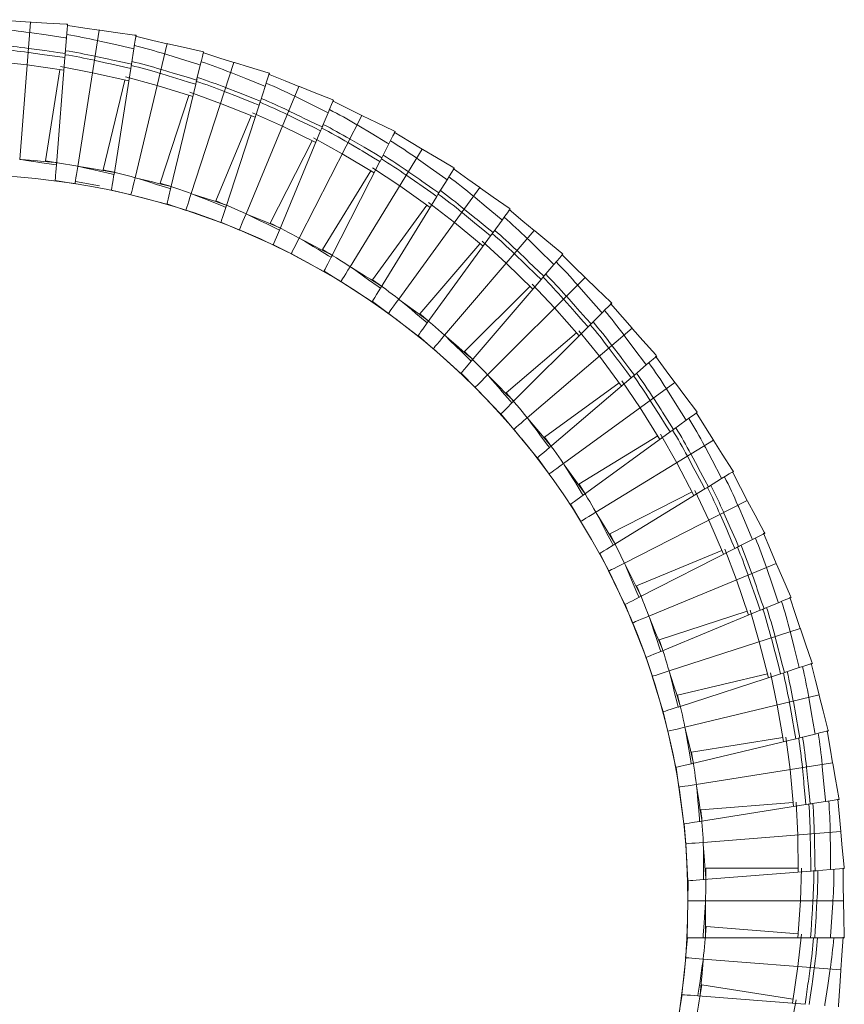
# Model space of a CAD drawing. Header units: millimetres. Extents: x -262 to 205, y -420 to 229.
# Tile 7 of 7: x -18 to 196, y -27 to 229. Entities that reach past the tile are written whole.
import ezdxf

# ---------------------------------------------------------------- set-up
doc = ezdxf.new("R2010")
doc.units = ezdxf.units.MM

msp = doc.modelspace()

# ---------------------------------------------------------------- linework, layer by layer
at = {"color": 7, "linetype": 'Continuous', "lineweight": 15}
for p, q in [((-17.71, 192.56), (-14.9, 228.27)), ((-5.31, 227.18), (-5.29, 227.68)), ((-5.31, 227.18), (-5.28, 227.67)), ((-5.29, 227.68), (-5.28, 227.67)), ((-2.65, 190.78), (2.95, 226.15)), ((-5.88, 220.1), (-5.57, 224.12)), ((-5.55, 224.09), (-5.57, 224.12)), ((12.23, 187.82), (20.59, 222.65)), ((12.43, 224.31), (12.49, 224.81)), ((12.43, 224.31), (12.5, 224.81)), ((12.49, 224.81), (12.5, 224.81)), ((-5.84, 220.43), (-5.88, 220.1)), ((-5.88, 220.1), (-5.87, 220.1)), ((-5.84, 220.43), (-5.87, 220.1)), ((11.3, 217.31), (11.93, 221.29)), ((11.94, 221.26), (11.93, 221.29)), ((29.89, 220.07), (29.99, 220.56)), ((29.89, 220.07), (29.99, 220.56)), ((29.99, 220.56), (29.99, 220.56)), ((-24.22, 218.06), (-15.78, 217.11)), ((-8.15, 191.17), (-5.96, 219.02)), ((-5.95, 219.09), (-5.96, 219.01)), ((-5.96, 219.02), (-5.96, 219.01)), ((11.37, 217.63), (11.3, 217.31)), ((11.37, 217.63), (11.32, 217.31)), ((26.82, 183.71), (37.89, 217.77)), ((-15.78, 217.11), (-6.22, 215.72)), ((-11.02, 192.19), (-7.27, 215.87)), ((-7.14, 216.71), (1.2, 215.1)), ((1.2, 215.1), (10.62, 212.96)), ((6.77, 188.64), (11.14, 216.23)), ((11.16, 216.3), (11.14, 216.23)), ((11.14, 216.23), (11.14, 216.23)), ((11.3, 217.31), (11.32, 217.31)), ((28.22, 213.17), (29.16, 217.09)), ((29.16, 217.06), (29.16, 217.09)), ((46.96, 214.47), (47.1, 214.95)), ((46.96, 214.47), (47.1, 214.95)), ((47.1, 214.95), (47.1, 214.95)), ((3.99, 189.89), (9.59, 213.2)), ((9.79, 214.02), (17.98, 211.77)), ((28.31, 213.49), (28.22, 213.17)), ((28.22, 213.17), (28.23, 213.17)), ((28.31, 213.49), (28.23, 213.17)), ((17.98, 211.77), (27.19, 208.89)), ((21.44, 184.95), (27.97, 212.11)), ((26.45, 210.02), (34.43, 207.13)), ((27.99, 212.18), (27.97, 212.11)), ((27.97, 212.11), (27.97, 212.11)), ((41.05, 178.46), (54.76, 211.55)), ((44.75, 207.73), (46, 211.55)), ((46, 211.53), (46, 211.55)), ((18.77, 186.41), (26.18, 209.21)), ((44.87, 208.03), (44.75, 207.73)), ((44.75, 207.73), (44.76, 207.72)), ((44.87, 208.03), (44.76, 207.72)), ((63.54, 207.55), (63.72, 208.01)), ((63.54, 207.55), (63.72, 208.01)), ((63.72, 208.01), (63.72, 208.01)), ((34.43, 207.13), (43.4, 203.54)), ((35.79, 180.12), (44.42, 206.69)), ((42.74, 204.72), (50.48, 201.21)), ((44.42, 206.69), (44.43, 206.68)), ((44.45, 206.76), (44.43, 206.68)), ((60.81, 201), (62.35, 204.72)), ((62.36, 204.69), (62.35, 204.72)), ((33.24, 181.78), (42.41, 203.93)), ((54.82, 172.11), (71.08, 204.02)), ((49.71, 174.18), (60.4, 199.99)), ((50.48, 201.21), (59.13, 196.93)), ((60.44, 200.05), (60.4, 199.98)), ((60.4, 199.99), (60.4, 199.98)), ((60.95, 201.29), (60.81, 201)), ((60.81, 201), (60.82, 200.99)), ((60.95, 201.29), (60.82, 200.99)), ((79.52, 199.34), (79.74, 199.8)), ((79.52, 199.34), (79.74, 199.79)), ((79.74, 199.8), (79.74, 199.79)), ((47.3, 176.04), (58.18, 197.4)), ((58.57, 198.15), (66, 194.05)), ((68.06, 164.7), (86.77, 195.24)), ((76.29, 193.03), (78.12, 196.61)), ((78.12, 196.59), (78.12, 196.61)), ((-17.34, 192.53), (-17.71, 192.56)), ((-8.14, 191.27), (-8.09, 191.88)), ((63.12, 167.16), (75.8, 192.05)), ((66, 194.05), (74.3, 189.1)), ((75.8, 192.05), (75.81, 192.05)), ((75.84, 192.12), (75.81, 192.05)), ((76.45, 193.31), (76.29, 193.03)), ((76.29, 193.03), (76.3, 193.02)), ((76.45, 193.31), (76.3, 193.02)), ((-8.16, 191.17), (-8.15, 191.17)), ((-8.14, 191.27), (-8.15, 191.17)), ((-2.28, 190.72), (-2.65, 190.78)), ((60.86, 169.21), (73.39, 189.65)), ((73.83, 190.37), (80.92, 185.7)), ((94.82, 189.91), (95.07, 190.35)), ((94.82, 189.91), (95.07, 190.34)), ((95.07, 190.35), (95.07, 190.34)), ((-8.49, 186.99), (-8.47, 187.12)), ((-8.47, 187.12), (-3.31, 186.26)), ((3, 185.75), (-3.26, 186.85)), ((6.76, 188.64), (6.77, 188.64)), ((6.79, 188.75), (6.77, 188.64)), ((12.59, 187.73), (12.23, 187.82)), ((91.1, 183.87), (93.2, 187.3)), ((93.2, 187.27), (93.2, 187.3)), ((6.11, 184.5), (6.13, 184.63)), ((6.13, 184.63), (11.21, 183.37)), ((21.48, 185.05), (21.44, 184.95)), ((21.44, 184.95), (21.44, 184.95)), ((80.67, 156.27), (101.72, 185.25)), ((80.92, 185.7), (88.8, 180.11)), ((91.28, 184.14), (91.1, 183.87)), ((91.28, 184.14), (91.11, 183.86)), ((11.12, 183.4), (20.48, 180.93)), ((27.18, 183.59), (26.82, 183.71)), ((75.94, 159.12), (90.53, 182.94)), ((90.53, 182.94), (90.54, 182.93)), ((90.58, 183), (90.54, 182.93)), ((91.1, 183.87), (91.11, 183.86)), ((20.46, 181.02), (25.46, 179.34)), ((20.46, 180.88), (20.5, 181.01)), ((25.37, 179.39), (34.51, 176.19)), ((35.78, 180.12), (35.79, 180.12)), ((35.83, 180.22), (35.79, 180.12)), ((73.85, 161.33), (87.94, 180.73)), ((88.44, 181.41), (95.14, 176.2)), ((109.32, 179.31), (109.61, 179.72)), ((109.32, 179.31), (109.61, 179.72)), ((109.61, 179.72), (109.61, 179.72)), ((41.4, 178.31), (41.05, 178.46)), ((105.14, 173.58), (107.51, 176.83)), ((107.51, 176.81), (107.51, 176.83)), ((34.49, 176.14), (34.53, 176.26)), ((34.53, 176.26), (39.35, 174.22)), ((39.27, 174.26), (48.12, 170.36)), ((49.7, 174.18), (49.71, 174.18)), ((49.76, 174.28), (49.71, 174.18)), ((92.58, 146.89), (115.84, 174.12)), ((95.14, 176.2), (102.56, 170.01)), ((55.16, 171.94), (54.82, 172.11)), ((88.08, 150.09), (104.5, 172.69)), ((104.5, 172.69), (104.51, 172.69)), ((104.56, 172.75), (104.51, 172.69)), ((105.35, 173.83), (105.14, 173.58)), ((105.14, 173.58), (105.15, 173.57)), ((105.35, 173.83), (105.15, 173.57)), ((48.1, 170.31), (48.15, 170.43)), ((48.15, 170.43), (52.8, 168.01)), ((86.18, 152.46), (101.75, 170.69)), ((102.3, 171.34), (108.57, 165.61)), ((52.72, 168.07), (61.24, 163.48)), ((63.11, 167.16), (63.12, 167.16)), ((63.18, 167.26), (63.12, 167.16)), ((122.95, 167.6), (123.27, 167.99)), ((122.95, 167.6), (123.27, 167.99)), ((123.27, 167.99), (123.27, 167.99)), ((68.38, 164.5), (68.06, 164.7)), ((108.57, 165.61), (115.48, 158.87)), ((118.34, 162.22), (120.95, 165.28)), ((120.94, 165.25), (120.95, 165.28)), ((61.21, 163.43), (61.28, 163.55)), ((61.28, 163.55), (65.71, 160.78)), ((99.49, 140.14), (117.63, 161.38)), ((103.71, 136.59), (129.04, 161.92)), ((117.69, 161.44), (117.63, 161.38)), ((117.63, 161.38), (117.63, 161.38)), ((118.56, 162.46), (118.34, 162.22)), ((118.56, 162.46), (118.34, 162.21)), ((118.34, 162.22), (118.34, 162.21)), ((65.64, 160.84), (73.77, 155.59)), ((75.93, 159.12), (75.94, 159.12)), ((76, 159.21), (75.94, 159.12)), ((97.77, 142.65), (114.72, 159.61)), ((115.32, 160.21), (121.13, 154)), ((80.97, 156.05), (80.67, 156.27)), ((73.74, 155.55), (73.82, 155.66)), ((73.82, 155.66), (78.02, 152.55)), ((121.13, 154), (127.49, 146.74)), ((135.62, 154.86), (135.96, 155.22)), ((135.62, 154.86), (135.97, 155.22)), ((135.96, 155.22), (135.97, 155.22)), ((77.95, 152.61), (85.65, 146.75)), ((130.6, 149.85), (133.44, 152.7)), ((133.43, 152.67), (133.44, 152.7)), ((88.16, 150.17), (88.08, 150.09)), ((88.08, 150.09), (88.08, 150.09)), ((110.07, 129.32), (129.83, 149.08)), ((114.01, 125.46), (141.24, 148.71)), ((129.89, 149.13), (129.83, 149.07)), ((129.83, 149.08), (129.83, 149.07)), ((130.84, 150.08), (130.6, 149.85)), ((130.84, 150.08), (130.6, 149.84)), ((130.6, 149.85), (130.6, 149.84)), ((85.62, 146.7), (85.7, 146.81)), ((85.7, 146.81), (89.65, 143.38)), ((92.86, 146.64), (92.58, 146.89)), ((108.56, 131.97), (126.79, 147.54)), ((127.43, 148.09), (132.74, 141.45)), ((89.58, 143.45), (96.8, 137)), ((132.74, 141.45), (138.5, 133.71)), ((147.25, 141.16), (147.62, 141.5)), ((147.25, 141.16), (147.63, 141.5)), ((147.62, 141.5), (147.63, 141.5)), ((99.48, 140.14), (99.49, 140.14)), ((99.56, 140.22), (99.49, 140.14)), ((141.85, 136.57), (144.91, 139.18)), ((144.9, 139.16), (144.91, 139.18)), ((96.82, 137.03), (96.85, 137.05)), ((96.85, 137.06), (100.52, 133.32)), ((103.98, 136.33), (103.71, 136.59)), ((119.78, 117.71), (141.02, 135.85)), ((141.02, 135.85), (141.03, 135.85)), ((141.09, 135.9), (141.03, 135.85)), ((142.11, 136.77), (141.85, 136.57)), ((141.85, 136.57), (141.86, 136.56)), ((142.11, 136.77), (141.86, 136.56)), ((100.46, 133.4), (107.15, 126.4)), ((118.48, 120.46), (137.87, 134.55)), ((123.4, 113.55), (152.37, 134.6)), ((138.56, 135.05), (143.32, 128.02)), ((110.16, 129.4), (110.07, 129.32)), ((110.07, 129.33), (110.07, 129.32)), ((143.32, 128.02), (148.47, 119.85)), ((107.17, 126.43), (107.2, 126.46)), ((107.21, 126.46), (110.57, 122.45)), ((114.25, 125.17), (114.01, 125.46)), ((157.77, 126.6), (158.17, 126.9)), ((157.77, 126.6), (158.17, 126.9)), ((158.17, 126.9), (158.17, 126.9)), ((152.02, 122.44), (155.28, 124.81)), ((155.27, 124.78), (155.28, 124.81)), ((110.52, 122.53), (112.13, 120.55)), ((127.46, 108.22), (147.9, 120.75)), ((128.54, 105.37), (151.14, 121.79)), ((148.63, 121.19), (152.82, 113.8)), ((151.14, 121.79), (151.15, 121.79)), ((151.21, 121.83), (151.15, 121.79)), ((152.3, 122.62), (152.02, 122.44)), ((152.02, 122.44), (152.03, 122.43)), ((152.3, 122.62), (152.03, 122.43)), ((112.59, 119.98), (116.63, 115.03)), ((119.87, 117.78), (119.78, 117.71)), ((119.78, 117.71), (119.78, 117.71)), ((131.83, 100.94), (162.36, 119.65)), ((116.59, 114.99), (116.69, 115.08)), ((116.69, 115.08), (119.73, 110.82)), ((123.62, 113.24), (123.4, 113.55)), ((152.82, 113.8), (157.31, 105.25)), ((167.12, 111.25), (167.53, 111.53)), ((167.12, 111.25), (167.54, 111.52)), ((167.53, 111.53), (167.54, 111.52)), ((161.06, 107.56), (164.49, 109.66)), ((161.35, 107.72), (161.06, 107.56)), ((161.06, 107.56), (161.07, 107.55)), ((161.35, 107.72), (161.07, 107.55)), ((164.48, 109.64), (164.49, 109.66)), ((128.64, 105.43), (128.54, 105.37)), ((128.54, 105.38), (128.54, 105.37)), ((135.46, 95.31), (156.82, 106.19)), ((136.31, 92.39), (160.13, 106.98)), ((157.57, 106.58), (161.18, 98.88)), ((160.2, 107.01), (160.13, 106.98)), ((160.13, 106.98), (160.13, 106.98)), ((125.15, 102.92), (125.26, 102.99)), ((125.26, 102.99), (127.96, 98.51)), ((139.24, 87.7), (171.15, 103.96)), ((132.02, 100.62), (131.83, 100.94)), ((161.18, 98.88), (164.98, 90.01)), ((175.23, 95.22), (175.67, 95.46)), ((175.23, 95.22), (175.67, 95.45)), ((175.67, 95.46), (175.67, 95.45)), ((136.41, 92.44), (136.31, 92.39)), ((136.31, 92.39), (136.31, 92.39)), ((168.9, 92.01), (172.49, 93.84)), ((169.2, 92.15), (168.9, 92.01)), ((169.2, 92.15), (168.9, 92)), ((172.47, 93.82), (172.49, 93.84)), ((132.74, 90.2), (132.85, 90.27)), ((132.84, 90.3), (135.19, 85.58)), ((142.42, 81.81), (164.56, 90.98)), ((143.04, 78.83), (167.93, 91.51)), ((165.35, 91.31), (168.34, 83.36)), ((168, 91.54), (167.93, 91.5)), ((167.93, 91.51), (167.93, 91.5)), ((168.9, 92.01), (168.9, 92)), ((139.41, 87.37), (139.24, 87.7)), ((145.59, 73.93), (178.67, 87.64)), ((135.16, 85.68), (139.35, 76.95)), ((168.34, 83.36), (171.43, 74.21)), ((139.3, 76.93), (139.42, 76.99)), ((139.42, 76.99), (141.39, 72.14)), ((143.14, 78.87), (143.04, 78.83)), ((143.04, 78.83), (143.04, 78.83)), ((175.5, 75.9), (179.22, 77.44)), ((179.2, 77.42), (179.22, 77.44)), ((182.06, 78.6), (182.51, 78.8)), ((182.06, 78.6), (182.51, 78.8)), ((182.51, 78.81), (182.51, 78.8)), ((148.29, 67.8), (171.09, 75.21)), ((148.68, 64.78), (174.49, 75.48)), ((171.9, 75.47), (174.26, 67.31)), ((174.56, 75.5), (174.49, 75.47)), ((174.49, 75.48), (174.49, 75.47)), ((175.8, 76.01), (175.5, 75.9)), ((175.8, 76.01), (175.5, 75.89)), ((175.5, 75.9), (175.5, 75.89)), ((141.36, 72.23), (144.86, 63.21)), ((145.73, 73.59), (145.59, 73.93)), ((150.84, 59.7), (184.9, 70.77)), ((174.26, 67.31), (176.62, 57.95)), ((148.78, 64.82), (148.68, 64.78)), ((148.68, 64.79), (148.68, 64.78)), ((144.81, 63.19), (144.93, 63.23)), ((144.93, 63.23), (146.51, 58.24)), ((187.56, 61.5), (188.03, 61.66)), ((187.56, 61.5), (188.03, 61.66)), ((188.03, 61.67), (188.03, 61.66)), ((150.95, 59.35), (150.84, 59.7)), ((153.05, 53.38), (176.36, 58.98)), ((153.2, 50.34), (179.77, 58.97)), ((177.19, 59.18), (178.9, 50.86)), ((179.85, 58.99), (179.77, 58.97)), ((179.77, 58.97), (179.77, 58.97)), ((180.81, 59.32), (184.64, 60.56)), ((181.12, 59.4), (180.81, 59.32)), ((181.12, 59.4), (180.81, 59.31)), ((180.81, 59.32), (180.81, 59.31)), ((184.62, 60.54), (184.64, 60.56)), ((146.49, 58.34), (149.27, 49.07)), ((154.95, 45.11), (189.78, 53.47)), ((149.22, 49.05), (149.35, 49.09)), ((149.35, 49.09), (150.52, 43.99)), ((153.31, 50.37), (153.2, 50.34)), ((153.2, 50.35), (153.2, 50.34)), ((178.9, 50.86), (180.52, 41.34)), ((150.51, 44.09), (152.56, 34.63)), ((155.04, 44.74), (154.95, 45.11)), ((191.7, 44.01), (192.19, 44.14)), ((191.7, 44.01), (192.19, 44.14)), ((192.19, 44.14), (192.19, 44.14)), ((156.58, 35.59), (183.74, 42.11)), ((156.67, 38.63), (180.35, 42.38)), ((181.18, 42.52), (182.24, 34.09)), ((183.82, 42.12), (183.74, 42.1)), ((183.74, 42.11), (183.74, 42.1)), ((184.8, 42.37), (188.72, 43.31)), ((185.12, 42.43), (184.8, 42.37)), ((185.12, 42.43), (184.8, 42.36)), ((184.8, 42.37), (184.8, 42.36)), ((188.7, 43.29), (188.72, 43.31)), ((157.91, 30.23), (193.29, 35.84)), ((152.5, 34.62), (152.64, 34.64)), ((152.64, 34.64), (153.41, 29.47)), ((156.69, 35.61), (156.58, 35.59)), ((156.58, 35.59), (156.58, 35.59)), ((182.24, 34.09), (183.11, 24.47)), ((153.4, 29.56), (154.7, 19.97)), ((157.97, 29.86), (157.91, 30.23)), ((183.86, 25.59), (184.25, 17.1)), ((187.45, 25.16), (191.43, 25.79)), ((191.41, 25.78), (191.43, 25.79)), ((194.46, 26.26), (194.96, 26.35)), ((194.46, 26.26), (194.96, 26.35)), ((194.96, 26.35), (194.96, 26.35)), ((158.78, 20.62), (186.38, 24.99)), ((159.11, 23.64), (183.01, 25.52)), ((186.38, 24.99), (186.38, 24.98)), ((186.45, 24.99), (186.38, 24.98)), ((187.78, 25.2), (187.45, 25.16)), ((187.45, 25.16), (187.46, 25.15)), ((187.78, 25.2), (187.46, 25.15)), ((158.9, 20.63), (158.78, 20.62)), ((158.78, 20.62), (158.78, 20.62)), ((154.65, 19.97), (154.78, 19.98)), ((154.78, 19.98), (155.15, 14.76)), ((159.7, 15.17), (195.4, 17.98)), ((184.25, 17.1), (184.36, 7.45)), ((155.15, 14.86), (155.69, 5.2)), ((159.72, 14.8), (159.7, 15.17)), ((159.81, 5.52), (187.66, 7.71)), ((160.38, 8.51), (184.35, 8.51)), ((185.2, 8.51), (184.92, 0.02)), ((187.66, 7.71), (187.66, 7.7)), ((187.74, 7.71), (187.66, 7.7)), ((188.75, 7.8), (192.76, 8.12)), ((189.08, 7.81), (188.75, 7.8)), ((189.08, 7.81), (188.75, 7.79)), ((188.75, 7.8), (188.75, 7.79)), ((192.74, 8.1), (192.76, 8.12)), ((195.82, 8.34), (196.32, 8.4)), ((195.82, 8.34), (196.32, 8.39)), ((196.32, 8.4), (196.32, 8.39)), ((155.63, 5.19), (155.77, 5.2)), ((155.77, 5.2), (155.72, -0.03)), ((159.81, 5.52), (159.81, 5.52)), ((159.92, 5.52), (159.81, 5.52)), ((155.73, 0.06), (155.51, -9.61)), ((160.29, 0.02), (196.11, 0.02)), ((160.29, -0.36), (160.29, 0.02)), ((184.92, 0.02), (184.28, -9.62)), ((160.45, -6.68), (184.35, -8.56)), ((155.6, -9.61), (155.14, -14.83)), ((155.46, -9.61), (155.6, -9.61)), ((159.65, -9.61), (159.65, -9.62)), ((159.65, -9.62), (187.59, -9.62)), ((159.76, -9.62), (159.65, -9.62)), ((185.19, -8.63), (184.25, -17.07)), ((187.59, -9.62), (187.58, -9.62)), ((187.66, -9.62), (187.58, -9.62)), ((188.68, -9.61), (192.7, -9.61)), ((189, -9.62), (188.68, -9.61)), ((188.68, -9.61), (188.68, -9.62)), ((189, -9.62), (188.68, -9.62)), ((192.68, -9.62), (192.7, -9.61)), ((195.77, -9.62), (196.27, -9.61)), ((195.77, -9.62), (196.27, -9.62)), ((196.27, -9.61), (196.27, -9.62)), ((155.16, -14.73), (154.18, -24.36)), ((159.67, -15.51), (159.7, -15.14)), ((159.7, -15.14), (195.4, -17.95)), ((184.25, -17.07), (182.85, -26.62)), ((159.33, -21.82), (183, -25.57)), ((154.26, -24.37), (153.39, -29.53)), ((154.12, -24.36), (154.26, -24.37)), ((158.3, -24.69), (186.15, -26.88)), ((158.41, -24.71), (158.3, -24.69)), ((158.3, -24.69), (158.3, -24.69)), ((183.84, -25.71), (182.24, -34.05))]:
    msp.add_line(p, q, dxfattribs=at)
at = {"color": 8, "linetype": 'Continuous', "lineweight": 15}
for p, q in [((-8.1, 191.81), (-8.11, 191.77)), ((6.87, 189.28), (6.86, 189.24)), ((21.6, 185.58), (21.59, 185.54)), ((35.99, 180.73), (35.98, 180.7)), ((49.96, 174.77), (49.94, 174.74)), ((63.41, 167.74), (63.39, 167.7)), ((76.28, 159.67), (76.25, 159.64)), ((88.47, 150.61), (88.44, 150.58)), ((99.91, 140.63), (99.88, 140.6)), ((110.53, 129.78), (110.5, 129.75)), ((120.27, 118.13), (120.24, 118.11)), ((129.07, 105.75), (129.03, 105.73)), ((136.87, 92.72), (136.83, 92.7)), ((143.62, 79.12), (143.58, 79.1)), ((149.28, 65.03), (149.24, 65.02)), ((153.82, 50.54), (153.78, 50.53)), ((157.21, 35.74), (157.17, 35.73)), ((159.43, 20.71), (159.39, 20.71)), ((160.46, 5.56), (160.42, 5.56)), ((160.3, -9.62), (160.26, -9.62)), ((158.95, -24.74), (158.91, -24.74))]:
    msp.add_line(p, q, dxfattribs=at)
at = {"color": 7, "linetype": 'Continuous', "lineweight": 15, "flags": 128}
for points in [[(-14.9, 228.25), (-18.73, 228.52), (-23.37, 228.87)], [(-14.9, 228.27), (-14.73, 228.25), (-10.64, 228), (-5.66, 227.7), (-5.29, 227.68)], [(-5.57, 224.12), (-5.47, 225.31), (-5.38, 226.44), (-5.32, 227.26), (-5.29, 227.68)], [(-15.11, 225.52), (-14.57, 225.44), (-10.88, 224.9), (-5.94, 224.17), (-5.57, 224.12)], [(2.95, 226.14), (-0.84, 226.71), (-5.18, 227.38)], [(2.95, 226.15), (3.13, 226.13), (7.18, 225.56), (12.12, 224.86), (12.49, 224.81)], [(2.52, 223.44), (3.06, 223.32), (6.69, 222.48), (11.56, 221.37), (11.93, 221.29)], [(11.93, 221.29), (12.12, 222.47), (12.3, 223.58), (12.43, 224.4), (12.49, 224.81)], [(20.58, 222.64), (16.84, 223.5), (12.32, 224.57)], [(20.59, 222.65), (20.76, 222.61), (24.75, 221.72), (29.62, 220.64), (29.99, 220.56)], [(-15.52, 220.36), (-15.35, 220.33), (-11.92, 219.85), (-11.29, 219.76), (-7.86, 219.28), (-5.96, 219.02)], [(-15.44, 221.41), (-15.31, 221.39), (-11.88, 220.93), (-11.2, 220.83), (-7.77, 220.36), (-5.88, 220.1)], [(-5.96, 219.01), (-5.91, 219.62), (-5.87, 220.1)], [(19.95, 219.97), (20.47, 219.81), (24.03, 218.7), (28.8, 217.2), (29.16, 217.09)], [(29.16, 217.09), (29.44, 218.26), (29.7, 219.35), (29.89, 220.16), (29.99, 220.56)], [(37.89, 217.76), (34.23, 218.91), (30.06, 220.25)], [(1.71, 218.32), (1.88, 218.28), (5.26, 217.53), (5.89, 217.39), (9.27, 216.64), (11.14, 216.23)], [(1.88, 219.36), (2.01, 219.33), (5.39, 218.6), (6.06, 218.45), (9.44, 217.72), (11.3, 217.31)], [(37.89, 217.77), (38.06, 217.72), (41.97, 216.52), (46.74, 215.06), (47.1, 214.95)], [(11.14, 216.23), (11.24, 216.83), (11.32, 217.31)], [(18.74, 214.93), (18.9, 214.88), (22.21, 213.87), (22.83, 213.68), (26.14, 212.67), (27.97, 212.11)], [(18.98, 215.96), (19.11, 215.92), (22.42, 214.92), (23.08, 214.73), (26.39, 213.73), (28.22, 213.17)], [(37.04, 215.15), (37.55, 214.95), (41.01, 213.56), (45.65, 211.7), (46, 211.55)], [(46, 211.56), (46.37, 212.7), (46.72, 213.77), (46.97, 214.56), (47.1, 214.95)], [(27.97, 212.11), (28.12, 212.7), (28.23, 213.17)], [(54.75, 211.53), (51.19, 212.97), (46.89, 214.74)], [(35.44, 210.22), (35.6, 210.16), (38.82, 208.89), (39.42, 208.66), (42.64, 207.39), (44.42, 206.69)], [(35.77, 211.23), (35.89, 211.18), (39.11, 209.93), (39.75, 209.68), (42.97, 208.42), (44.75, 207.73)], [(54.76, 211.55), (54.92, 211.48), (58.73, 209.98), (63.37, 208.15), (63.72, 208.01)], [(44.43, 206.68), (44.61, 207.26), (44.76, 207.72)], [(53.7, 209), (54.19, 208.76), (57.54, 207.1), (62.01, 204.88), (62.35, 204.72)], [(62.35, 204.72), (62.81, 205.82), (63.24, 206.87), (63.56, 207.63), (63.72, 208.01)], [(71.08, 204.01), (67.64, 205.72), (63.49, 207.82)], [(52.13, 205.19), (52.24, 205.14), (55.36, 203.63), (55.98, 203.33), (59.09, 201.83), (60.81, 201)], [(51.72, 204.22), (51.88, 204.14), (54.99, 202.63), (55.57, 202.34), (58.68, 200.83), (60.4, 199.99)], [(71.08, 204.02), (71.24, 203.94), (74.92, 202.15), (79.4, 199.96), (79.74, 199.8)], [(60.4, 199.98), (60.64, 200.54), (60.82, 200.99)], [(69.84, 201.57), (70.3, 201.29), (73.5, 199.37), (77.79, 196.81), (78.12, 196.62)], [(78.12, 196.62), (78.66, 197.68), (79.17, 198.69), (79.55, 199.43), (79.74, 199.8)], [(86.76, 195.23), (83.47, 197.2), (79.5, 199.62)], [(67.48, 196.95), (67.63, 196.87), (70.61, 195.11), (71.17, 194.78), (74.15, 193.02), (75.8, 192.05)], [(67.96, 197.89), (68.08, 197.83), (71.06, 196.08), (71.66, 195.74), (74.64, 193.99), (76.29, 193.03)], [(86.77, 195.24), (86.92, 195.15), (90.45, 193.07), (94.74, 190.54), (95.07, 190.35)], [(-17.34, 192.53), (-16.17, 192.44), (-13.09, 192.18), (-11.55, 192.06), (-8.47, 191.8), (-8.11, 191.77)], [(-17.34, 192.53), (-15.96, 192.33), (-13.48, 191.96), (-11.95, 191.73), (-8.89, 191.27), (-8.16, 191.17)], [(75.81, 192.05), (76.08, 192.59), (76.3, 193.02)], [(85.33, 192.89), (85.78, 192.57), (88.82, 190.42), (92.89, 187.52), (93.2, 187.3)], [(-8.48, 187.07), (-8.48, 187.06), (-8.47, 187.26), (-8.43, 187.71), (-8.38, 188.38), (-8.31, 189.23), (-8.16, 191.17)], [(-2.28, 190.72), (-1.12, 190.53), (1.93, 190.04), (3.45, 189.79), (6.5, 189.3), (6.86, 189.24)], [(-2.28, 190.72), (-0.92, 190.41), (1.52, 189.85), (3.03, 189.5), (6.04, 188.8), (6.76, 188.64)], [(83.18, 189.37), (83.29, 189.3), (86.13, 187.33), (86.69, 186.94), (89.53, 184.96), (91.1, 183.87)], [(93.2, 187.3), (93.83, 188.33), (94.42, 189.29), (94.85, 189.99), (95.07, 190.35)], [(101.71, 185.24), (98.58, 187.47), (94.81, 190.19)], [(6.12, 184.58), (6.12, 184.57), (6.15, 184.77), (6.22, 185.22), (6.33, 185.88), (6.46, 186.72), (6.76, 188.64)], [(12.59, 187.73), (13.73, 187.46), (16.73, 186.72), (18.23, 186.36), (21.23, 185.63), (21.59, 185.54)], [(12.59, 187.73), (13.92, 187.32), (16.31, 186.56), (17.79, 186.1), (20.74, 185.17), (21.44, 184.95)], [(82.63, 188.47), (82.77, 188.37), (85.6, 186.39), (86.13, 186.02), (88.97, 184.03), (90.53, 182.94)], [(20.48, 180.96), (20.48, 180.94), (20.53, 181.14), (20.63, 181.58), (20.79, 182.24), (20.99, 183.06), (21.44, 184.95)], [(101.72, 185.25), (101.86, 185.15), (105.21, 182.8), (109.3, 179.94), (109.61, 179.72)], [(27.18, 183.59), (28.29, 183.22), (31.23, 182.26), (32.69, 181.78), (35.63, 180.81), (35.98, 180.7)], [(27.18, 183.59), (28.47, 183.07), (30.8, 182.13), (32.23, 181.55), (35.1, 180.4), (35.78, 180.12)], [(90.54, 182.93), (90.86, 183.45), (91.11, 183.86)], [(100.1, 183.02), (100.52, 182.67), (103.38, 180.28), (107.22, 177.08), (107.51, 176.83)], [(34.52, 176.21), (34.51, 176.2), (34.57, 176.39), (34.71, 176.82), (34.92, 177.47), (35.18, 178.27), (35.78, 180.12)], [(97.68, 179.69), (97.78, 179.6), (100.46, 177.41), (100.99, 176.98), (103.66, 174.79), (105.14, 173.58)], [(107.51, 176.84), (108.21, 177.81), (108.88, 178.72), (109.36, 179.39), (109.61, 179.72)], [(115.83, 174.11), (112.89, 176.57), (109.34, 179.59)], [(41.4, 178.31), (42.48, 177.86), (45.33, 176.67), (46.75, 176.07), (49.6, 174.88), (49.94, 174.74)], [(41.4, 178.31), (42.65, 177.69), (44.89, 176.58), (46.27, 175.89), (49.04, 174.51), (49.7, 174.18)], [(97.06, 178.83), (97.19, 178.72), (99.86, 176.52), (100.36, 176.11), (103.03, 173.91), (104.5, 172.69)], [(48.13, 170.38), (48.13, 170.37), (48.2, 170.56), (48.38, 170.98), (48.64, 171.6), (48.96, 172.39), (49.7, 174.18)], [(115.84, 174.12), (115.97, 174.01), (119.13, 171.4), (122.98, 168.23), (123.27, 167.99)], [(55.16, 171.94), (56.2, 171.4), (58.95, 169.99), (60.32, 169.28), (63.07, 167.87), (63.39, 167.7)], [(55.16, 171.94), (56.35, 171.22), (58.5, 169.93), (59.83, 169.14), (62.48, 167.54), (63.11, 167.16)], [(104.51, 172.69), (104.87, 173.18), (105.15, 173.57)], [(114.05, 172.03), (114.44, 171.65), (117.11, 169.04), (120.68, 165.54), (120.95, 165.28)], [(111.37, 168.89), (111.47, 168.8), (113.97, 166.41), (114.46, 165.93), (116.96, 163.54), (118.34, 162.22)], [(61.25, 163.51), (61.24, 163.49), (61.34, 163.67), (61.54, 164.08), (61.85, 164.68), (62.23, 165.44), (63.11, 167.16)], [(110.69, 168.09), (110.81, 167.97), (113.3, 165.56), (113.76, 165.12), (116.25, 162.71), (117.63, 161.38)], [(120.95, 165.28), (121.73, 166.19), (122.46, 167.05), (123, 167.68), (123.27, 167.99)], [(129.03, 161.91), (126.29, 164.6), (122.99, 167.88)], [(68.38, 164.5), (69.37, 163.89), (72, 162.26), (73.32, 161.45), (75.94, 159.83), (76.25, 159.64)], [(68.38, 164.5), (69.51, 163.69), (71.55, 162.24), (72.81, 161.34), (75.33, 159.55), (75.93, 159.12)], [(117.63, 161.38), (118.03, 161.84), (118.34, 162.21)], [(129.04, 161.92), (129.16, 161.8), (132.11, 158.95), (135.7, 155.48), (135.96, 155.22)], [(73.79, 155.62), (73.78, 155.6), (73.89, 155.78), (74.12, 156.16), (74.48, 156.74), (74.92, 157.46), (75.93, 159.12)], [(127.09, 159.97), (127.45, 159.56), (129.91, 156.75), (133.19, 152.98), (133.44, 152.7)], [(80.97, 156.05), (81.91, 155.36), (84.41, 153.54), (85.65, 152.62), (88.15, 150.8), (88.44, 150.58)], [(80.97, 156.05), (82.04, 155.16), (83.96, 153.55), (85.15, 152.55), (87.51, 150.57), (88.08, 150.09)], [(123.43, 156.31), (123.54, 156.18), (125.84, 153.59), (126.27, 153.1), (128.56, 150.51), (129.83, 149.08)], [(124.18, 157.05), (124.26, 156.96), (126.57, 154.37), (127.02, 153.86), (129.32, 151.28), (130.6, 149.85)], [(133.44, 152.7), (134.29, 153.55), (135.09, 154.35), (135.67, 154.93), (135.96, 155.22)], [(141.23, 148.71), (138.71, 151.6), (135.68, 155.13)], [(85.67, 146.77), (85.66, 146.76), (85.78, 146.92), (86.04, 147.29), (86.44, 147.84), (86.94, 148.52), (88.08, 150.09)], [(129.83, 149.07), (130.26, 149.5), (130.6, 149.84)], [(141.24, 148.71), (141.36, 148.58), (144.07, 145.52), (147.37, 141.78), (147.62, 141.5)], [(92.86, 146.64), (93.75, 145.88), (96.09, 143.86), (97.26, 142.85), (99.61, 140.84), (99.88, 140.6)], [(92.86, 146.64), (93.86, 145.67), (95.65, 143.91), (96.75, 142.83), (98.96, 140.66), (99.48, 140.14)], [(139.15, 146.93), (139.48, 146.49), (141.7, 143.5), (144.68, 139.49), (144.91, 139.18)], [(135.21, 143.56), (135.32, 143.43), (137.4, 140.66), (137.79, 140.15), (139.87, 137.38), (141.02, 135.85)], [(136.01, 144.25), (136.09, 144.14), (138.19, 141.39), (138.6, 140.85), (140.69, 138.09), (141.85, 136.57)], [(144.91, 139.18), (145.82, 139.96), (146.68, 140.69), (147.31, 141.23), (147.62, 141.5)], [(152.36, 134.59), (150.08, 137.67), (147.33, 141.43)], [(96.82, 137.02), (96.81, 137.01), (96.94, 137.16), (97.23, 137.51), (97.67, 138.02), (98.22, 138.67), (99.48, 140.14)], [(103.98, 136.33), (104.8, 135.5), (106.98, 133.3), (108.07, 132.21), (110.25, 130.01), (110.5, 129.75)], [(103.98, 136.33), (104.89, 135.28), (106.54, 133.38), (107.56, 132.22), (109.58, 129.89), (110.07, 129.33)], [(141.03, 135.85), (141.49, 136.24), (141.86, 136.56)], [(152.37, 134.6), (152.48, 134.46), (154.94, 131.19), (157.94, 127.2), (158.17, 126.9)], [(146.81, 130.56), (146.88, 130.44), (148.75, 127.53), (149.12, 126.96), (150.99, 124.05), (152.02, 122.44)], [(150.15, 132.98), (150.44, 132.52), (152.42, 129.36), (155.08, 125.13), (155.28, 124.81)], [(107.17, 126.42), (107.16, 126.41), (107.3, 126.56), (107.62, 126.88), (108.1, 127.35), (108.7, 127.95), (110.07, 129.33)], [(145.96, 129.93), (146.05, 129.79), (147.91, 126.87), (148.26, 126.33), (150.12, 123.41), (151.14, 121.79)], [(155.28, 124.81), (156.25, 125.51), (157.16, 126.17), (157.83, 126.66), (158.17, 126.9)], [(162.35, 119.64), (160.32, 122.9), (157.87, 126.86)], [(114.25, 125.17), (115.01, 124.28), (117.01, 121.92), (118.01, 120.74), (120.01, 118.38), (120.24, 118.11)], [(114.25, 125.17), (115.08, 124.05), (116.58, 122.04), (117.5, 120.79), (119.34, 118.31), (119.78, 117.71)], [(151.15, 121.79), (151.64, 122.14), (152.03, 122.43)], [(116.65, 115.05), (116.64, 115.04), (116.8, 115.17), (117.14, 115.46), (117.65, 115.9), (118.3, 116.45), (119.78, 117.71)], [(160.02, 118.21), (160.27, 117.73), (162, 114.42), (164.32, 109.99), (164.49, 109.66)], [(162.36, 119.65), (162.45, 119.5), (164.65, 116.05), (167.33, 111.84), (167.53, 111.53)], [(155.6, 115.5), (155.68, 115.35), (157.31, 112.3), (157.61, 111.73), (159.23, 108.67), (160.13, 106.98)], [(156.5, 116.06), (156.56, 115.94), (158.2, 112.89), (158.52, 112.29), (160.16, 109.24), (161.06, 107.56)], [(123.62, 113.24), (124.3, 112.29), (126.11, 109.79), (127.01, 108.53), (128.82, 106.03), (129.03, 105.73)], [(123.62, 113.24), (124.36, 112.06), (125.69, 109.93), (126.51, 108.62), (128.15, 106), (128.54, 105.38)], [(164.49, 109.66), (165.51, 110.29), (166.48, 110.88), (167.18, 111.31), (167.53, 111.53)], [(171.14, 103.96), (169.36, 107.36), (167.36, 111.25)], [(160.13, 106.98), (160.65, 107.29), (161.07, 107.55)], [(125.22, 102.96), (125.21, 102.95), (125.37, 103.07), (125.74, 103.34), (126.28, 103.74), (126.97, 104.24), (128.54, 105.38)], [(168.7, 102.72), (168.91, 102.21), (170.38, 98.78), (172.34, 94.19), (172.49, 93.84)], [(171.15, 103.96), (171.23, 103.81), (173.15, 100.2), (175.49, 95.79), (175.67, 95.46)], [(132.02, 100.62), (132.63, 99.62), (134.23, 96.98), (135.04, 95.65), (136.64, 93.01), (136.83, 92.7)], [(132.02, 100.62), (132.67, 99.38), (133.83, 97.16), (134.54, 95.79), (135.97, 93.05), (136.31, 92.39)], [(164.08, 100.36), (164.15, 100.21), (165.53, 97.03), (165.79, 96.44), (167.17, 93.27), (167.93, 91.51)], [(165.02, 100.84), (165.07, 100.72), (166.47, 97.55), (166.74, 96.93), (168.13, 93.76), (168.9, 92.01)], [(172.49, 93.84), (173.56, 94.38), (174.56, 94.9), (175.3, 95.27), (175.67, 95.46)], [(178.66, 87.63), (177.16, 91.16), (175.37, 95.46)], [(132.81, 90.24), (132.8, 90.23), (132.97, 90.34), (133.35, 90.58), (133.93, 90.93), (134.66, 91.37), (136.31, 92.39)], [(167.93, 91.5), (168.47, 91.78), (168.9, 92)], [(139.41, 87.37), (139.93, 86.33), (141.33, 83.57), (142.02, 82.19), (143.42, 79.43), (143.58, 79.1)], [(139.41, 87.37), (139.95, 86.09), (140.93, 83.78), (141.54, 82.36), (142.75, 79.51), (143.04, 78.83)], [(178.67, 87.64), (178.74, 87.48), (180.37, 83.72), (182.36, 79.15), (182.51, 78.81)], [(171.35, 84.6), (171.4, 84.44), (172.53, 81.17), (172.74, 80.56), (173.87, 77.29), (174.49, 75.48)], [(172.32, 85.01), (172.37, 84.88), (173.51, 81.62), (173.73, 80.97), (174.87, 77.7), (175.5, 75.9)], [(176.13, 86.59), (176.31, 86.07), (177.5, 82.53), (179.09, 77.8), (179.22, 77.44)], [(139.38, 76.97), (139.36, 76.96), (139.55, 77.05), (139.95, 77.26), (140.55, 77.56), (141.31, 77.95), (143.04, 78.83)], [(179.21, 77.44), (180.32, 77.9), (181.37, 78.33), (182.13, 78.65), (182.51, 78.81)], [(184.89, 70.77), (183.67, 74.41), (182.22, 78.83)], [(174.49, 75.47), (175.05, 75.7), (175.5, 75.89)], [(145.73, 73.59), (146.17, 72.5), (147.35, 69.64), (147.93, 68.21), (149.1, 65.35), (149.24, 65.02)], [(145.73, 73.59), (146.17, 72.26), (146.97, 69.89), (147.46, 68.42), (148.44, 65.49), (148.68, 64.79)], [(182.28, 69.92), (182.42, 69.39), (183.32, 65.77), (184.54, 60.93), (184.64, 60.56)], [(184.9, 70.77), (184.95, 70.61), (186.29, 66.74), (187.91, 62.02), (188.03, 61.67)], [(177.35, 68.32), (177.4, 68.15), (178.26, 64.8), (178.43, 64.18), (179.29, 60.83), (179.77, 58.97)], [(178.36, 68.65), (178.39, 68.52), (179.27, 65.17), (179.45, 64.51), (180.32, 61.16), (180.81, 59.32)], [(144.88, 63.22), (144.87, 63.21), (145.06, 63.29), (145.48, 63.46), (146.1, 63.72), (146.89, 64.05), (148.68, 64.79)], [(184.64, 60.56), (185.78, 60.93), (186.85, 61.28), (187.64, 61.54), (188.03, 61.67)], [(189.77, 53.47), (188.84, 57.19), (187.74, 61.71)], [(150.95, 59.35), (151.31, 58.23), (152.25, 55.29), (152.73, 53.82), (153.67, 50.88), (153.78, 50.53)], [(150.95, 59.35), (151.29, 58), (151.9, 55.56), (152.27, 54.06), (153.02, 51.06), (153.2, 50.35)], [(179.77, 58.97), (180.35, 59.16), (180.81, 59.31)], [(182.07, 51.62), (182.1, 51.45), (182.7, 48.04), (182.81, 47.4), (183.41, 44), (183.74, 42.11)], [(183.09, 51.86), (183.12, 51.73), (183.73, 48.33), (183.85, 47.66), (184.46, 44.25), (184.8, 42.37)], [(187.1, 52.83), (187.2, 52.29), (187.82, 48.61), (188.65, 43.68), (188.72, 43.31)], [(189.78, 53.47), (189.82, 53.3), (190.84, 49.34), (192.09, 44.51), (192.19, 44.14)], [(149.3, 49.08), (149.28, 49.07), (149.48, 49.14), (149.91, 49.27), (150.55, 49.48), (151.36, 49.75), (153.2, 50.35)], [(155.04, 44.74), (155.31, 43.6), (156.02, 40.6), (156.38, 39.09), (157.09, 36.08), (157.17, 35.73)], [(155.04, 44.74), (155.27, 43.37), (155.69, 40.9), (155.94, 39.37), (156.45, 36.32), (156.58, 35.59)], [(188.72, 43.31), (189.88, 43.59), (190.98, 43.85), (191.78, 44.05), (192.19, 44.14)], [(193.27, 35.83), (192.64, 39.62), (191.9, 44.21)], [(183.74, 42.1), (184.33, 42.25), (184.8, 42.36)], [(193.29, 35.84), (193.32, 35.67), (194.03, 31.63), (194.89, 26.72), (194.96, 26.35)], [(152.58, 34.63), (152.57, 34.63), (152.77, 34.68), (153.21, 34.78), (153.86, 34.94), (154.69, 35.14), (156.58, 35.59)], [(185.45, 34.6), (185.47, 34.42), (185.8, 30.98), (185.86, 30.34), (186.19, 26.89), (186.38, 24.99)], [(186.5, 34.76), (186.51, 34.63), (186.85, 31.19), (186.92, 30.51), (187.27, 27.06), (187.45, 25.16)], [(190.57, 35.41), (190.62, 34.86), (190.95, 31.15), (191.4, 26.17), (191.43, 25.79)], [(157.97, 29.86), (158.15, 28.71), (158.62, 25.65), (158.86, 24.13), (159.33, 21.07), (159.39, 20.71)], [(157.97, 29.86), (158.09, 28.48), (158.31, 25.98), (158.45, 24.44), (158.72, 21.36), (158.78, 20.62)], [(191.43, 25.79), (192.62, 25.98), (193.73, 26.16), (194.55, 26.29), (194.96, 26.35)], [(195.39, 17.98), (195.05, 21.81), (194.67, 26.44)], [(186.38, 24.98), (186.98, 25.07), (187.46, 25.15)], [(154.73, 19.98), (154.71, 19.98), (154.92, 20.01), (155.36, 20.08), (156.03, 20.18), (156.87, 20.32), (158.78, 20.62)], [(195.4, 17.98), (195.42, 17.81), (195.81, 13.73), (196.28, 8.77), (196.32, 8.4)], [(187.49, 17.36), (187.5, 17.19), (187.56, 13.73), (187.57, 13.08), (187.63, 9.62), (187.66, 7.71)], [(188.55, 17.44), (188.55, 17.31), (188.62, 13.85), (188.64, 13.17), (188.71, 9.71), (188.75, 7.8)], [(192.66, 17.77), (192.66, 17.22), (192.7, 13.49), (192.76, 8.49), (192.76, 8.12)], [(159.72, 14.8), (159.81, 13.63), (160.04, 10.55), (160.16, 9.01), (160.39, 5.93), (160.42, 5.56)], [(159.72, 14.8), (159.74, 13.41), (159.76, 10.9), (159.78, 9.35), (159.8, 6.26), (159.81, 5.52)], [(187.66, 7.7), (188.27, 7.75), (188.75, 7.79)], [(192.76, 8.12), (193.96, 8.21), (195.08, 8.3), (195.91, 8.36), (196.32, 8.4)], [(196.09, 0.02), (196.06, 3.86), (196.04, 8.51)], [(155.72, 5.2), (155.7, 5.2), (155.91, 5.21), (156.36, 5.25), (157.03, 5.3), (157.88, 5.37), (159.81, 5.52)], [(188.17, 0.02), (188.16, -0.15), (187.95, -3.61), (187.91, -4.25), (187.7, -7.71), (187.59, -9.62)], [(189.23, 0.02), (189.22, -0.11), (189.03, -3.57), (188.99, -4.25), (188.79, -7.7), (188.68, -9.61)], [(193.36, 0.02), (193.32, -0.53), (193.07, -4.25), (192.73, -9.23), (192.7, -9.61)], [(196.11, 0.02), (196.11, -0.15), (196.18, -4.25), (196.27, -9.24), (196.27, -9.61)], [(160.29, -0.36), (160.2, -1.75), (160.02, -4.25), (159.92, -5.79), (159.7, -8.87), (159.65, -9.61)], [(160.29, -0.36), (160.29, -1.53), (160.28, -4.62), (160.27, -6.16), (160.26, -9.25), (160.26, -9.62)], [(155.54, -9.61), (155.53, -9.61), (155.73, -9.61), (156.18, -9.61), (156.86, -9.61), (157.71, -9.61), (159.65, -9.61)], [(187.58, -9.62), (188.19, -9.62), (188.68, -9.62)], [(192.7, -9.61), (193.9, -9.61), (195.03, -9.61), (195.86, -9.61), (196.27, -9.61)], [(195.39, -17.94), (195.65, -14.12), (196.01, -9.48)], [(159.67, -15.51), (159.46, -16.89), (159.09, -19.37), (158.87, -20.9), (158.41, -23.95), (158.3, -24.69)], [(159.67, -15.51), (159.57, -16.68), (159.32, -19.76), (159.19, -21.3), (158.94, -24.38), (158.91, -24.74)], [(187.49, -17.32), (187.47, -17.49), (186.99, -20.92), (186.9, -21.56), (186.42, -24.99), (186.15, -26.88)], [(188.55, -17.41), (188.53, -17.54), (188.06, -20.96), (187.97, -21.64), (187.5, -25.07), (187.24, -26.96)], [(192.66, -17.73), (192.58, -18.27), (192.04, -21.96), (191.31, -26.9), (191.25, -27.28)], [(195.4, -17.95), (195.39, -18.12), (195.14, -22.2), (194.83, -27.18), (194.81, -27.56)], [(154.21, -24.36), (154.19, -24.36), (154.4, -24.38), (154.85, -24.41), (155.52, -24.47), (156.37, -24.53), (158.3, -24.69)]]:
    msp.add_lwpolyline(points, dxfattribs=at)
at = {"color": 8, "linetype": 'Continuous', "lineweight": 15, "flags": 128}
for points in [[(-3.35, 186.33), (-3.35, 186.32), (-3.31, 186.6), (-3.23, 187.11), (-3.12, 187.82), (-2.98, 188.7), (-2.82, 189.7), (-2.65, 190.78)], [(11.17, 183.44), (11.17, 183.43), (11.24, 183.71), (11.36, 184.21), (11.53, 184.91), (11.73, 185.77), (11.97, 186.76), (12.23, 187.82)], [(25.43, 179.42), (25.43, 179.41), (25.52, 179.68), (25.67, 180.17), (25.9, 180.86), (26.17, 181.7), (26.49, 182.67), (26.82, 183.71)], [(39.33, 174.3), (39.32, 174.28), (39.43, 174.55), (39.63, 175.02), (39.9, 175.69), (40.24, 176.51), (40.63, 177.45), (41.05, 178.46)], [(52.78, 168.1), (52.77, 168.08), (52.9, 168.34), (53.14, 168.8), (53.46, 169.44), (53.87, 170.23), (54.33, 171.14), (54.82, 172.11)], [(65.7, 160.86), (65.7, 160.85), (65.85, 161.09), (66.11, 161.53), (66.49, 162.14), (66.96, 162.9), (67.49, 163.77), (68.06, 164.7)], [(78.02, 152.63), (78.01, 152.62), (78.18, 152.85), (78.48, 153.27), (78.91, 153.85), (79.43, 154.57), (80.03, 155.39), (80.67, 156.27)], [(89.65, 143.46), (89.64, 143.45), (89.83, 143.67), (90.16, 144.06), (90.63, 144.61), (91.21, 145.28), (91.87, 146.06), (92.58, 146.89)], [(100.53, 133.4), (100.52, 133.4), (100.72, 133.6), (101.09, 133.96), (101.6, 134.47), (102.22, 135.1), (102.94, 135.82), (103.71, 136.59)], [(110.58, 122.53), (110.58, 122.52), (110.79, 122.71), (111.18, 123.04), (111.73, 123.51), (112.41, 124.09), (113.18, 124.75), (114.01, 125.46)], [(119.75, 110.9), (119.75, 110.89), (119.98, 111.06), (120.39, 111.36), (120.97, 111.78), (121.69, 112.31), (122.52, 112.91), (123.4, 113.55)], [(127.98, 98.58), (127.97, 98.58), (128.22, 98.73), (128.66, 98.99), (129.27, 99.37), (130.03, 99.83), (130.9, 100.37), (131.83, 100.94)], [(135.22, 85.66), (135.21, 85.65), (135.47, 85.78), (135.92, 86.02), (136.57, 86.34), (137.36, 86.75), (138.27, 87.21), (139.24, 87.7)], [(141.42, 72.21), (141.41, 72.2), (141.68, 72.31), (142.15, 72.51), (142.82, 72.78), (143.64, 73.12), (144.58, 73.52), (145.59, 73.93)], [(146.55, 58.31), (146.54, 58.31), (146.81, 58.4), (147.3, 58.56), (147.99, 58.78), (148.83, 59.05), (149.8, 59.37), (150.84, 59.7)], [(150.57, 44.06), (150.56, 44.05), (150.84, 44.12), (151.34, 44.24), (152.04, 44.41), (152.9, 44.62), (153.89, 44.85), (154.95, 45.11)], [(153.46, 29.53), (153.45, 29.53), (153.74, 29.57), (154.24, 29.65), (154.95, 29.76), (155.83, 29.9), (156.84, 30.06), (157.91, 30.23)], [(155.2, 14.82), (155.19, 14.82), (155.48, 14.84), (155.99, 14.88), (156.71, 14.94), (157.59, 15.01), (158.61, 15.09), (159.7, 15.17)], [(155.78, 0.02), (155.78, 0.02), (156.06, 0.02), (156.58, 0.02), (157.29, 0.02), (158.18, 0.02), (159.2, 0.02), (160.29, 0.02)], [(155.21, -14.78), (155.19, -14.78), (155.48, -14.8), (155.99, -14.84), (156.71, -14.9), (157.59, -14.97), (158.61, -15.05), (159.7, -15.14)]]:
    msp.add_lwpolyline(points, dxfattribs=at)
at = {"color": 7, "linetype": 'Continuous', "lineweight": 15}
msp.add_circle((-32.85, 0.01), 188.56, dxfattribs=at)
for centre, radius, start, end in [((-33.09, 103.85), 122.99, 81.5977, 85.3984), ((-24.94, 103.55), 122.99, 77.0977, 80.8984), ((-35.08, 78.38), 144.37, 82.1814, 85.2883), ((-34.91, 82.01), 139.7, 82.0209, 85.1983), ((-28.92, 78.31), 144.37, 77.6814, 80.7883), ((-16.84, 102.61), 122.99, 72.5977, 76.3984), ((-28.47, 81.92), 139.7, 77.5209, 80.6983), ((-22.79, 77.76), 144.37, 73.1814, 76.2883), ((-8.84, 101.04), 122.99, 68.0977, 71.8984), ((-22.06, 81.32), 139.7, 73.0209, 76.1983), ((-15.71, 80.22), 139.7, 68.5209, 71.6983), ((-16.72, 76.73), 144.37, 68.6814, 71.7883), ((-0.99, 98.84), 122.99, 63.5977, 67.3984), ((-9.47, 78.63), 139.7, 64.0209, 67.1983), ((-10.75, 75.23), 144.37, 64.1814, 67.2883), ((6.67, 96.04), 122.99, 59.0977, 62.8984), ((-3.38, 76.56), 139.7, 59.5209, 62.6983), ((-4.92, 73.26), 144.37, 59.6814, 62.7883), ((14.08, 92.64), 122.99, 54.5977, 58.3984), ((-35.82, 19.6), 174.37, 79.0346, 81.8247), ((2.54, 74.01), 139.7, 55.0209, 58.1983), ((0.74, 70.85), 144.37, 55.1814, 58.2883), ((-34.27, 19.77), 174.37, 74.5346, 77.3247), ((21.2, 88.67), 122.99, 50.0977, 53.8984), ((-32.72, 19.82), 174.37, 70.0346, 72.8247), ((6.2, 67.99), 144.37, 50.6814, 53.7883), ((-31.16, 19.75), 174.37, 65.5346, 68.3247), ((8.23, 71), 139.7, 50.5209, 53.6983), ((27.99, 84.16), 122.99, 45.5977, 49.3984), ((-29.62, 19.55), 174.37, 61.0346, 63.8247), ((11.41, 64.72), 144.37, 46.1814, 49.2883), ((13.68, 67.56), 139.7, 46.0209, 49.1983), ((-28.09, 19.24), 174.37, 56.5346, 59.3247), ((34.41, 79.12), 122.99, 41.0977, 44.8984), ((-26.6, 18.81), 174.37, 52.0346, 54.8247), ((18.83, 63.7), 139.7, 41.5209, 44.6983), ((16.35, 61.05), 144.37, 41.6814, 44.7883), ((-25.15, 18.26), 174.37, 47.5346, 50.3247), ((40.41, 73.6), 122.99, 36.5977, 40.3984), ((23.67, 59.45), 139.7, 37.0209, 40.1983), ((20.99, 57), 144.37, 37.1814, 40.2883), ((-23.74, 17.6), 174.37, 43.0346, 45.8247), ((45.96, 67.63), 122.99, 32.0977, 35.8984), ((28.16, 54.83), 139.7, 32.5209, 35.6983), ((25.29, 52.6), 144.37, 32.6814, 35.7883), ((-22.39, 16.83), 174.37, 38.5346, 41.3247), ((29.24, 47.87), 144.37, 28.1814, 31.2883), ((51.02, 61.23), 122.99, 27.5977, 31.3984), ((-21.1, 15.95), 174.37, 34.0346, 36.8247), ((32.27, 49.87), 139.7, 28.0209, 31.1983), ((55.56, 54.47), 122.99, 23.0977, 26.8984), ((-19.88, 14.98), 174.37, 29.5346, 32.3247), ((32.8, 42.85), 144.37, 23.6814, 26.7883), ((35.99, 44.61), 139.7, 23.5209, 26.6983), ((-18.75, 13.92), 174.37, 25.0346, 27.8247), ((35.96, 37.57), 144.37, 19.1814, 22.2883), ((59.56, 47.36), 122.99, 18.5977, 22.3984), ((39.27, 39.07), 139.7, 19.0209, 22.1983), ((-17.7, 12.77), 174.37, 20.5346, 23.3247), ((62.99, 39.96), 122.99, 14.0977, 17.8984), ((42.11, 33.29), 139.7, 14.5209, 17.6983), ((38.7, 32.06), 144.37, 14.6814, 17.7883), ((-16.75, 11.54), 174.37, 16.0346, 18.8247), ((44.49, 27.31), 139.7, 10.0209, 13.1983), ((40.99, 26.34), 144.37, 10.1814, 13.2883), ((65.83, 32.32), 122.99, 9.5977, 13.3984), ((-15.89, 10.24), 174.37, 11.5346, 14.3247), ((68.06, 24.48), 122.99, 5.0977, 8.8984), ((46.4, 21.15), 139.7, 5.5209, 8.6983), ((42.83, 20.47), 144.37, 5.6814, 8.7883), ((-15.14, 8.88), 174.37, 7.0346, 9.8247), ((69.67, 16.48), 122.99, 0.5977, 4.3984), ((-14.5, 7.46), 174.37, 2.5346, 5.3247), ((47.81, 14.87), 139.7, 1.0209, 4.1983), ((44.2, 14.47), 144.37, 1.1814, 4.2883), ((-13.97, 6), 174.37, 358.0346, 0.8247), ((48.73, 8.5), 139.7, 356.5209, 359.6983), ((45.1, 8.38), 144.37, 356.6814, 359.7883), ((70.65, 8.39), 122.99, 356.0977, 359.8984), ((-13.56, 4.5), 174.37, 353.5346, 356.3247), ((49.14, 2.07), 139.7, 352.0209, 355.1983), ((45.51, 2.23), 144.37, 352.1814, 355.2883), ((70.99, 0.24), 122.99, 351.5977, 355.3984), ((-13.27, 2.97), 174.37, 349.0346, 351.8247)]:
    msp.add_arc(centre, radius, start, end, dxfattribs=at)

doc.saveas('drawing.dxf')
